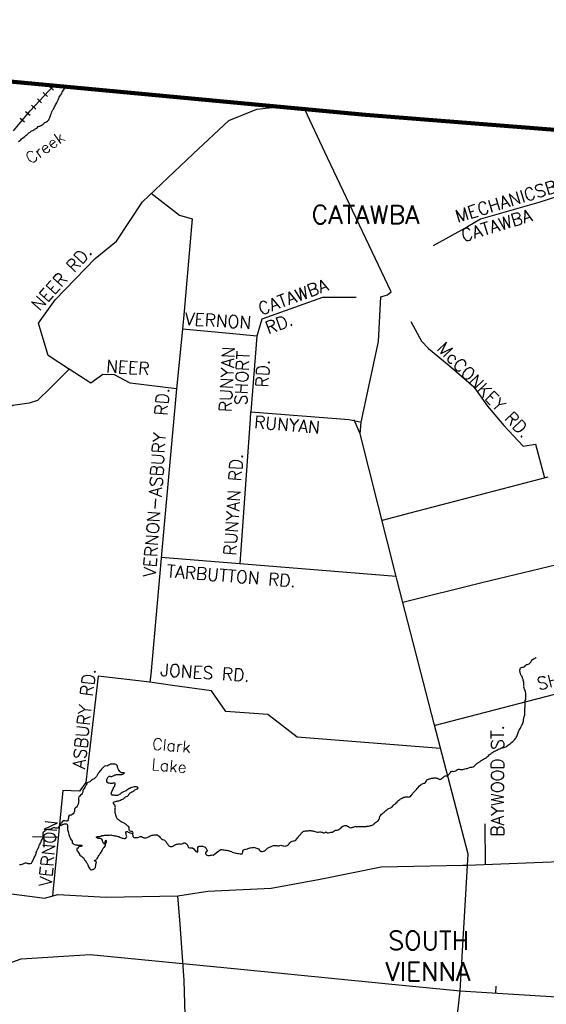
# Model space of a CAD drawing. Header units: feet. Extents: x 1615653 to 1618118, y 708897 to 711917.
# Tile 50 of 183: x 1618096.54 to 1618105.64, y 710531.27 to 710548.28. Entities that reach past the tile are written whole.
import ezdxf
from ezdxf.enums import TextEntityAlignment as Align

# ---------------------------------------------------------------- set-up
doc = ezdxf.new("R2010")
doc.units = ezdxf.units.FT
doc.header["$LTSCALE"] = 20
doc.header["$MEASUREMENT"] = 0
for name, color, linetype in [('17_TRAIN_TRAKS', 254, 'Continuous'), ('24_TOWN_NAMES', 170, 'Continuous'), ('35_INTERSTATE_ROADS', 130, 'Continuous'), ('36_MAJOR_ROADS', 130, 'Continuous'), ('37_MINOR_ROADS', 130, 'Continuous'), ('56_LAKES', 130, 'Continuous'), ('58_MAJOR_WATER', 170, 'Continuous'), ('59_WATER_NAMES', 130, 'Continuous'), ('ROAD-TEXT', 2, 'Continuous')]:
    doc.layers.add(name, color=color, linetype=linetype)
doc.layers.add('30_COUNTY_BORDER', color=6, linetype='Continuous', lineweight=100)
doc.styles.add('ROMANS', font='romans')
doc.styles.get("Standard").update_dxf_attribs({"font": 'simplex.shx'})

msp = doc.modelspace()

# ---------------------------------------------------------------- linework, layer by layer
at = {"layer": '17_TRAIN_TRAKS', "linetype": 'Continuous'}
for points in [[(1618096.43055, 710546.36167), (1618096.7173, 710546.70864), (1618097.12121, 710547.14388)], [(1618097.01728, 710546.95839), (1618096.94398, 710547.02641)], [(1618097.11932, 710547.06834), (1618097.04602, 710547.13636)], [(1618096.91525, 710546.84844), (1618096.84195, 710546.91646)], [(1618096.71578, 710546.62832), (1618096.6387, 710546.69202)], [(1618096.81321, 710546.73849), (1618096.73991, 710546.80651)], [(1618096.62023, 710546.51269), (1618096.54315, 710546.5764)]]:
    msp.add_lwpolyline(points, dxfattribs=at)
at = {"layer": '30_COUNTY_BORDER', "linetype": 'Continuous'}
for points in [[(1618085.02754, 710548.2848), (1618088.08755, 710548.02175), (1618095.56268, 710547.29236), (1618102.51298, 710546.63812)], [(1618085.02754, 710548.2848), (1618088.08755, 710548.02175), (1618095.56268, 710547.29236), (1618102.51298, 710546.63812)], [(1618102.51298, 710546.63812), (1618108.40628, 710546.17319), (1618118.28223, 710545.39754), (1618117.81794, 710543.59862)], [(1618102.51298, 710546.63812), (1618108.40628, 710546.17319), (1618118.28223, 710545.39754), (1618117.81794, 710543.59862)]]:
    msp.add_lwpolyline(points, dxfattribs=at)
at = {"layer": '35_INTERSTATE_ROADS', "linetype": 'Continuous'}
for points in [[(1618101.85742, 710545.89834), (1618101.46242, 710546.73059)], [(1618102.95497, 710543.58441), (1618101.85742, 710545.89834)], [(1618102.89073, 710543.52985), (1618102.95497, 710543.58441)], [(1618102.73515, 710542.7216), (1618102.77731, 710543.49571)], [(1618102.77731, 710543.49571), (1618102.89073, 710543.52985)], [(1618102.43604, 710541.33003), (1618102.73515, 710542.7216)], [(1618102.424, 710541.13022), (1618102.43604, 710541.33003)], [(1618103.04531, 710538.66032), (1618102.424, 710541.13022)], [(1618103.06245, 710538.59541), (1618103.04531, 710538.66032)], [(1618103.69974, 710536.11512), (1618103.06245, 710538.59541)], [(1618104.28793, 710533.86409), (1618103.69974, 710536.11512)], [(1618104.14841, 710531.50162), (1618104.28793, 710533.86409)], [(1618095.23424, 710531.58696), (1618096.55917, 710532.05383)], [(1618096.55917, 710532.05383), (1618097.75362, 710532.13215)], [(1618097.75362, 710532.13215), (1618100.30229, 710531.88092)], [(1618100.30229, 710531.88092), (1618102.85097, 710531.62969)], [(1618102.85097, 710531.62969), (1618104.14841, 710531.50162)], [(1618104.08217, 710530.88816), (1618104.14841, 710531.50162)], [(1618104.14841, 710531.50162), (1618105.90896, 710531.3962)]]:
    msp.add_lwpolyline(points, dxfattribs=at)
at = {"layer": '36_MAJOR_ROADS', "linetype": 'Continuous'}
for points in [[(1618106.62969, 710545.46605), (1618105.97816, 710545.27668), (1618105.5066, 710545.12398), (1618104.50331, 710544.8358), (1618104.27556, 710544.708)], [(1618104.27556, 710544.708), (1618103.68324, 710544.37555)], [(1618102.3498, 710543.48432), (1618101.76883, 710543.48532), (1618100.72074, 710543.10843), (1618100.63573, 710542.81373), (1618100.16379, 710542.85949), (1618099.35262, 710542.93802)], [(1618103.29555, 710543.06796), (1618103.4808, 710542.73031), (1618103.60454, 710542.60262), (1618103.96015, 710542.30927), (1618104.38512, 710541.93904), (1618104.62029, 710541.60385), (1618104.90542, 710541.27468), (1618105.23716, 710540.917), (1618105.45205, 710540.9495), (1618105.61009, 710540.37028)], [(1618099.35262, 710542.93802), (1618099.24761, 710541.90758), (1618099.02388, 710539.43758), (1618098.80016, 710536.96758)], [(1618099.24761, 710541.90758), (1618098.44651, 710542.00203), (1618098.17551, 710542.14614), (1618097.9755, 710542.15416), (1618097.76648, 710542.00581), (1618097.38945, 710542.24839), (1618097.07089, 710541.92027)], [(1618097.07089, 710541.92027), (1618096.84494, 710541.70672), (1618096.69824, 710541.65863), (1618096.4168, 710541.61642), (1618096.31235, 710541.55474), (1618096.13934, 710541.17684), (1618095.52703, 710540.81013), (1618095.18325, 710540.68467)], [(1618105.6671, 710540.37729), (1618103.28018, 710539.75602)], [(1618103.28018, 710539.75602), (1618102.80244, 710539.62972)], [(1618103.04531, 710538.66032), (1618100.55441, 710538.86505), (1618098.98058, 710538.99366)], [(1618103.70265, 710536.08726), (1618106.07385, 710536.70666), (1618107.67157, 710537.12344)], [(1618098.78757, 710536.83654), (1618097.89149, 710536.93978), (1618097.70927, 710535.35865), (1618097.67947, 710535.10142), (1618097.56746, 710534.95206), (1618097.28044, 710534.96309), (1618097.10937, 710533.21046)], [(1618098.80016, 710536.96758), (1618098.78757, 710536.83654)], [(1618103.81077, 710535.68982), (1618101.33269, 710535.88504), (1618100.82774, 710536.27621), (1618100.09768, 710536.33234), (1618099.85266, 710536.68618), (1618099.17714, 710536.78161), (1618098.78757, 710536.83654)], [(1618104.27278, 710533.67618), (1618106.01617, 710533.74185), (1618106.37578, 710533.66211), (1618106.76257, 710533.58024), (1618107.47389, 710533.52286), (1618108.75266, 710534.02026), (1618109.15791, 710534.13774), (1618109.62002, 710534.2544), (1618110.34582, 710534.37217), (1618111.40614, 710534.07178), (1618111.45606, 710534.07051)], [(1618085.46041, 710532.78893), (1618085.61089, 710532.82889), (1618086.10131, 710532.53716), (1618086.22795, 710532.52227), (1618087.53959, 710532.6927), (1618090.04331, 710532.81335), (1618090.30683, 710532.82602), (1618091.59087, 710532.90981), (1618092.78419, 710533.09354), (1618093.79468, 710533.26046), (1618094.34518, 710533.2841), (1618095.68852, 710533.27008), (1618096.83721, 710533.12077), (1618096.96766, 710533.10257), (1618097.19339, 710533.16792), (1618098.03312, 710533.11905), (1618099.27061, 710533.14678), (1618099.78741, 710533.22748), (1618100.88391, 710533.27777), (1618101.73142, 710533.43471), (1618102.78286, 710533.64483), (1618104.19361, 710533.67531)], [(1618104.19361, 710533.67531), (1618104.27278, 710533.67618)], [(1618097.10937, 710533.21046), (1618097.10142, 710533.13174)]]:
    msp.add_lwpolyline(points, dxfattribs=at)
at = {"layer": '37_MINOR_ROADS', "linetype": 'Continuous'}
for points in [[(1618099.53435, 710545.96943), (1618100.14827, 710546.54479), (1618100.63662, 710546.73703), (1618101.00176, 710546.77651)], [(1618097.84048, 710544.16065), (1618098.20804, 710544.45873), (1618098.66034, 710545.13537), (1618099.53435, 710545.96943)], [(1618098.80756, 710545.28817), (1618099.29667, 710544.90716), (1618099.51613, 710544.84598), (1618099.37915, 710543.24701)], [(1618097.39965, 710542.24192), (1618097.0271, 710542.47961), (1618096.85966, 710543.03848), (1618097.14871, 710543.44139), (1618097.84048, 710544.16065)], [(1618099.37915, 710543.24701), (1618099.35262, 710542.93802)], [(1618100.63573, 710542.81373), (1618100.53397, 710541.51001)], [(1618100.34465, 710538.88229), (1618100.52562, 710541.38791)], [(1618100.52562, 710541.38791), (1618100.53397, 710541.51001), (1618102.23044, 710541.37485), (1618102.43604, 710541.33003)], [(1618102.424, 710541.13022), (1618102.31942, 710541.36762)], [(1618106.92919, 710539.13414), (1618106.39825, 710539.00527), (1618104.52682, 710538.55094)], [(1618104.52682, 710538.55094), (1618103.161, 710538.21186)], [(1618104.58976, 710533.68812), (1618104.58158, 710534.38956)], [(1618097.20117, 710534.15096), (1618096.75651, 710534.16512)], [(1618096.95105, 710534.15892), (1618096.95057, 710533.98286)], [(1618099.30768, 710532.6573), (1618099.27061, 710533.14678)], [(1618099.41701, 710530.22027), (1618099.44622, 710530.70686), (1618099.39868, 710531.08933), (1618099.38121, 710531.68108), (1618099.30768, 710532.6573)], [(1618104.76801, 710531.46708), (1618104.77368, 710531.58267)]]:
    msp.add_lwpolyline(points, dxfattribs=at)
at = {"layer": '56_LAKES', "linetype": 'Continuous'}
for points in [[(1618098.11893, 710534.9138), (1618098.12228, 710534.93175), (1618098.12858, 710534.9477), (1618098.13793, 710534.96555), (1618098.14718, 710534.9804), (1618098.15248, 710534.99435), (1618098.16608, 710535.02615), (1618098.17838, 710535.04095), (1618098.18268, 710535.0579), (1618098.18698, 710535.07185), (1618098.19123, 710535.0868), (1618098.17828, 710535.09105), (1618098.16128, 710535.09135), (1618098.14823, 710535.0896), (1618098.13413, 710535.08585), (1618098.12108, 710535.0851), (1618098.10508, 710535.0874), (1618098.09013, 710535.09065), (1618098.07208, 710535.089), (1618098.05903, 710535.0902), (1618098.05128, 710535.1034), (1618098.04458, 710535.12055), (1618098.04188, 710535.1376), (1618098.04418, 710535.1536), (1618098.04948, 710535.16855), (1618098.05888, 710535.1884), (1618098.07013, 710535.20325), (1618098.08433, 710535.21), (1618098.09838, 710535.21375), (1618098.11433, 710535.20945), (1618098.12833, 710535.2072), (1618098.14243, 710535.21195), (1618098.16268, 710535.2226), (1618098.18093, 710535.2333), (1618098.19803, 710535.238), (1618098.21213, 710535.24075), (1618098.22618, 710535.2435), (1618098.24018, 710535.24225), (1618098.26923, 710535.2417), (1618098.28728, 710535.24035), (1618098.30328, 710535.2401), (1618098.31738, 710535.24485), (1618098.33158, 710535.2546), (1618098.34588, 710535.26735), (1618098.32888, 710535.26965), (1618098.30983, 710535.268), (1618098.29383, 710535.2713), (1618098.28098, 710535.28155), (1618098.26623, 710535.29585), (1618098.25748, 710535.30905), (1618098.24373, 710535.3263), (1618098.23898, 710535.33945), (1618098.23423, 710535.35255), (1618098.22643, 710535.3657), (1618098.22673, 710535.38075), (1618098.22203, 710535.39685), (1618098.20528, 710535.4122), (1618098.18833, 710535.4185), (1618098.17133, 710535.4198), (1618098.15633, 710535.4201), (1618098.14333, 710535.42135), (1618098.12528, 710535.42165), (1618098.10318, 710535.41805), (1618098.08698, 710535.41035), (1618098.07178, 710535.4006), (1618098.05458, 710535.3909), (1618098.04148, 710535.3881), (1618098.02748, 710535.38935), (1618098.00843, 710535.3867), (1618097.99428, 710535.37995), (1618097.97788, 710535.3622), (1618097.96763, 710535.3494), (1618097.95228, 710535.3316), (1618097.93593, 710535.3139), (1618097.92258, 710535.2971), (1618097.91133, 710535.2843), (1618097.90108, 710535.27145), (1618097.88973, 710535.2546), (1618097.88348, 710535.2417), (1618097.87723, 710535.2278), (1618097.86483, 710535.20595), (1618097.85253, 710535.19315), (1618097.83723, 710535.1784), (1618097.82098, 710535.1657), (1618097.80783, 710535.1589), (1618097.79168, 710535.1512), (1618097.77543, 710535.14145), (1618097.76018, 710535.1277), (1618097.74593, 710535.11695), (1618097.73078, 710535.1092), (1618097.71468, 710535.1055), (1618097.70048, 710535.09675), (1618097.69418, 710535.0818), (1618097.68583, 710535.06295), (1618097.67638, 710535.03905), (1618097.66093, 710535.0163), (1618097.64963, 710535.00145), (1618097.63313, 710534.9767), (1618097.62988, 710534.96275), (1618097.62763, 710534.94875), (1618097.62318, 710534.9268)], [(1618097.62318, 710534.9268), (1618097.61693, 710534.9119), (1618097.60358, 710534.8941), (1618097.58828, 710534.88135), (1618097.57303, 710534.8686), (1618097.56073, 710534.8528), (1618097.55538, 710534.83485), (1618097.55508, 710534.81785), (1618097.55568, 710534.7978), (1618097.55538, 710534.77975), (1618097.55508, 710534.76375), (1618097.55178, 710534.74775), (1618097.54753, 710534.7348), (1618097.54023, 710534.7189), (1618097.53498, 710534.706), (1618097.52873, 710534.69305), (1618097.51543, 710534.6793), (1618097.50318, 710534.6665), (1618097.49093, 710534.65265), (1618097.48358, 710534.63675), (1618097.48233, 710534.62175), (1618097.48108, 710534.60775), (1618097.47978, 710534.59275), (1618097.47248, 710534.57685), (1618097.46013, 710534.56005), (1618097.44588, 710534.5473), (1618097.43273, 710534.5395), (1618097.40368, 710534.54005), (1618097.38948, 710534.5303), (1618097.38218, 710534.5154), (1618097.37788, 710534.50045), (1618097.37763, 710534.4874), (1618097.37533, 710534.4704), (1618097.37208, 710534.45645), (1618097.36478, 710534.44255), (1618097.35163, 710534.4358), (1618097.33663, 710534.43705), (1618097.31863, 710534.4394), (1618097.30463, 710534.43965), (1618097.29158, 710534.43785), (1618097.28518, 710534.43797)], [(1618098.48688, 710534.21975), (1618098.49613, 710534.2326), (1618098.49338, 710534.2467), (1618098.47958, 710534.25795), (1618098.46348, 710534.25625), (1618098.44653, 710534.26055), (1618098.43373, 710534.2728), (1618098.42903, 710534.28995), (1618098.42933, 710534.30495), (1618098.42758, 710534.32), (1618098.41983, 710534.3342), (1618098.40808, 710534.34745), (1618098.39433, 710534.3627), (1618098.38148, 710534.37295), (1618098.36663, 710534.38325), (1618098.35083, 710534.39455), (1618098.33198, 710534.4039), (1618098.31703, 710534.4092), (1618098.30113, 710534.4155), (1618098.28823, 710534.42275), (1618098.27438, 710534.43405), (1618098.25858, 710534.44535), (1618098.24373, 710534.45565), (1618098.22793, 710534.46895), (1618098.22018, 710534.4821), (1618098.20853, 710534.50135), (1618098.20188, 710534.5235), (1618098.19813, 710534.5366), (1618098.19538, 710534.5497), (1618098.19263, 710534.56375), (1618098.18893, 710534.58085), (1618098.18818, 710534.5939), (1618098.18743, 710534.60795), (1618098.18673, 710534.624), (1618098.18798, 710534.637), (1618098.18828, 710534.655), (1618098.18958, 710534.67005), (1618098.18888, 710534.68605), (1618098.18423, 710534.7052), (1618098.17138, 710534.71645), (1618098.16363, 710534.7306), (1618098.15688, 710534.74475), (1618098.16018, 710534.76075), (1618098.17438, 710534.7705), (1618098.19153, 710534.7752), (1618098.20463, 710534.77895), (1618098.21968, 710534.7817), (1618098.23373, 710534.78345), (1618098.24983, 710534.78715), (1618098.26803, 710534.79485), (1618098.28113, 710534.7996), (1618098.29833, 710534.8073), (1618098.31448, 710534.81505), (1618098.32758, 710534.8198), (1618098.33888, 710534.83265), (1618098.35208, 710534.8444), (1618098.36628, 710534.8532), (1618098.38148, 710534.8619), (1618098.39758, 710534.86665), (1618098.41183, 710534.8784), (1618098.42413, 710534.8922), (1618098.43038, 710534.9051), (1618098.44468, 710534.9219), (1618098.45893, 710534.93165), (1618098.47718, 710534.94435), (1618098.49028, 710534.9481), (1618098.51053, 710534.95875), (1618098.52783, 710534.9735), (1618098.54093, 710534.97925), (1618098.55608, 710534.986), (1618098.56928, 710534.99375), (1618098.58153, 710535.00755), (1618098.57178, 710535.0228), (1618098.55788, 710535.02905), (1618098.53588, 710535.02945), (1618098.51678, 710535.0268), (1618098.49768, 710535.0231), (1618098.47448, 710535.01655), (1618098.45838, 710535.0118), (1618098.43918, 710535.00215), (1618098.42198, 710534.99245), (1618098.40668, 710534.9797), (1618098.38843, 710534.968), (1618098.37523, 710534.9592), (1618098.35808, 710534.9515), (1618098.34093, 710534.9458), (1618098.32178, 710534.93815), (1618098.30453, 710534.92745), (1618098.28828, 710534.9167), (1618098.27203, 710534.904), (1618098.25483, 710534.8953), (1618098.24258, 710534.8825), (1618098.22848, 710534.87775), (1618098.21143, 710534.87705), (1618098.19543, 710534.87835), (1618098.17943, 710534.8806), (1618098.16143, 710534.88295), (1618098.14543, 710534.88525), (1618098.13243, 710534.8865), (1618098.12168, 710534.8997), (1618098.11893, 710534.9138)], [(1618097.23786, 710534.36678), (1618097.25408, 710534.3614), (1618097.26733, 710534.3742), (1618097.28048, 710534.38095), (1618097.29563, 710534.3857), (1618097.30968, 710534.38845), (1618097.32673, 710534.38815), (1618097.34173, 710534.38785), (1618097.35468, 710534.3826), (1618097.36128, 710534.36145), (1618097.36303, 710534.3464), (1618097.36478, 710534.33335), (1618097.36453, 710534.3203), (1618097.36433, 710534.3073), (1618097.36498, 710534.29025), (1618097.36768, 710534.27415), (1618097.37433, 710534.254), (1618097.38183, 710534.2258), (1618097.38648, 710534.2067), (1618097.39218, 710534.18755), (1618097.39788, 710534.1714), (1618097.40748, 710534.1482), (1618097.41318, 710534.13205), (1618097.42588, 710534.1138), (1618097.43873, 710534.10455), (1618097.44148, 710534.09045), (1618097.44318, 710534.0744), (1618097.44488, 710534.05935), (1618097.45768, 710534.0461), (1618097.47158, 710534.03885), (1618097.48443, 710534.02955), (1618097.50338, 710534.0252), (1618097.52138, 710534.0239), (1618097.53743, 710534.0226), (1618097.55043, 710534.02235), (1618097.56648, 710534.02305), (1618097.58048, 710534.0208), (1618097.59343, 710534.01855), (1618097.60743, 710534.0173), (1618097.60818, 710534.0033), (1618097.59408, 710533.99955), (1618097.57903, 710533.9968), (1618097.56498, 710533.99605), (1618097.55073, 710533.9853), (1618097.53943, 710533.97045), (1618097.52628, 710533.9617), (1618097.52198, 710533.94575), (1618097.52568, 710533.93065), (1618097.53543, 710533.9144), (1618097.54413, 710533.89925), (1618097.55683, 710533.87995), (1618097.56753, 710533.86275), (1618097.57728, 710533.84855), (1618097.59108, 710533.83625), (1618097.60393, 710533.828), (1618097.61783, 710533.81975), (1618097.63063, 710533.8075), (1618097.64543, 710533.7942), (1618097.65213, 710533.77905), (1618097.65888, 710533.7649), (1618097.67173, 710533.75465), (1618097.67948, 710533.73945), (1618097.68623, 710533.7253), (1618097.69498, 710533.71215), (1618097.70568, 710533.6939), (1618097.71438, 710533.6777), (1618097.72013, 710533.6616), (1618097.72783, 710533.6454), (1618097.73758, 710533.6312), (1618097.75128, 710533.6119), (1618097.76303, 710533.59665), (1618097.77798, 710533.5924), (1618097.79213, 710533.59915), (1618097.80523, 710533.6049), (1618097.82028, 710533.60665), (1618097.83558, 710533.6214), (1618097.84488, 710533.63425), (1618097.84808, 710533.64725), (1618097.84943, 710533.66625), (1618097.85068, 710533.67925), (1618097.85398, 710533.6932), (1618097.85928, 710533.70915), (1618097.86358, 710533.7251), (1618097.85073, 710533.73535), (1618097.83383, 710533.74165), (1618097.82703, 710533.7548), (1618097.84123, 710533.7636), (1618097.85528, 710533.76435), (1618097.86553, 710533.77715), (1618097.87483, 710533.79205), (1618097.88618, 710533.80985), (1618097.89443, 710533.82275), (1618097.90373, 710533.8396), (1618097.91308, 710533.85545), (1618097.92333, 710533.8693), (1618097.93363, 710533.88315), (1618097.94588, 710533.89795), (1618097.95318, 710533.91185), (1618097.95843, 710533.92575), (1618097.96673, 710533.93965), (1618097.97198, 710533.9526)], [(1618097.26093, 710534.40735), (1618097.27563, 710534.42245), (1618097.28518, 710534.43797), (1618097.28488, 710534.4377)], [(1618097.97198, 710533.9526), (1618097.97728, 710533.9705), (1618097.99048, 710533.9803), (1618098.00458, 710533.98305), (1618098.01598, 710534.0029), (1618098.01833, 710534.02285), (1618098.02058, 710534.03585), (1618098.02488, 710534.0508), (1618098.02818, 710534.0668), (1618098.03448, 710534.0827), (1618098.03573, 710534.0957), (1618098.01873, 710534.099), (1618098.01033, 710534.0781), (1618098.00908, 710534.0651), (1618098.00883, 710534.0511), (1618098.00258, 710534.0372), (1618097.98973, 710534.04845), (1618097.98098, 710534.06165), (1618097.97328, 710534.0778), (1618097.96948, 710534.0909), (1618097.96478, 710534.107), (1618097.95803, 710534.12215), (1618097.94318, 710534.13145), (1618097.92723, 710534.13475), (1618097.90818, 710534.1351), (1618097.89413, 710534.13335), (1618097.88023, 710534.1406), (1618097.86643, 710534.1519), (1618097.86263, 710534.16495), (1618097.87878, 710534.1707), (1618097.89278, 710534.16945), (1618097.90878, 710534.16715), (1618097.92188, 710534.1709), (1618097.93698, 710534.17565), (1618097.95423, 710534.18635), (1618097.97028, 710534.18905), (1618097.98933, 710534.1887), (1618098.00438, 710534.19045), (1618098.02348, 710534.1931), (1618098.03853, 710534.19285), (1618098.05253, 710534.1936), (1618098.06853, 710534.1923), (1618098.08863, 710534.19395), (1618098.10973, 710534.19655), (1618098.12468, 710534.19325), (1618098.14363, 710534.1879), (1618098.16258, 710534.18455), (1618098.18163, 710534.1832), (1618098.19858, 710534.1799), (1618098.21553, 710534.1746), (1618098.23148, 710534.1713), (1618098.24748, 710534.169), (1618098.26533, 710534.15865), (1618098.28023, 710534.15235), (1618098.29308, 710534.1441), (1618098.30813, 710534.14285), (1618098.32608, 710534.1405), (1618098.34308, 710534.1382), (1618098.35808, 710534.13495), (1618098.37218, 710534.1397), (1618098.38048, 710534.15555), (1618098.38573, 710534.1685), (1618098.38098, 710534.1836), (1618098.37533, 710534.20175), (1618098.37458, 710534.2168), (1618098.36883, 710534.2309), (1618098.37218, 710534.2489), (1618098.38538, 710534.25765), (1618098.39833, 710534.25545), (1618098.41218, 710534.24515), (1618098.42813, 710534.23985), (1618098.48688, 710534.21975), (1618098.47783, 710534.2189)]]:
    msp.add_lwpolyline(points, dxfattribs=at)
at = {"layer": '58_MAJOR_WATER', "linetype": 'Continuous'}
for points in [[(1618096.51808, 710546.178), (1618096.53708, 710546.19505), (1618096.55413, 710546.2111), (1618096.56913, 710546.2241), (1618096.58413, 710546.23615), (1618096.62518, 710546.2672), (1618096.64818, 710546.28725), (1618096.66618, 710546.3033), (1618096.68418, 710546.31835), (1618096.69923, 710546.33335), (1618096.71623, 710546.3434), (1618096.72923, 710546.3534), (1618096.74223, 710546.36145), (1618096.76323, 710546.37245), (1618096.77823, 710546.38245), (1618096.79428, 710546.3915), (1618096.80928, 710546.4005), (1618096.82428, 710546.41255), (1618096.84128, 710546.42455), (1618096.85828, 710546.4366), (1618096.87328, 710546.4446), (1618096.88628, 710546.4476), (1618096.90733, 710546.45365), (1618096.92733, 710546.46665), (1618096.94433, 710546.4807), (1618096.95933, 710546.49675), (1618096.97333, 710546.50575), (1618096.98638, 710546.51375), (1618097.00138, 710546.5208), (1618097.01438, 710546.5288), (1618097.02638, 710546.54185), (1618097.03738, 710546.55585), (1618097.04838, 710546.5699), (1618097.05543, 710546.59195), (1618097.06143, 710546.611), (1618097.06943, 710546.62905), (1618097.07443, 710546.64405), (1618097.07848, 710546.6581), (1618097.08348, 710546.67115), (1618097.09348, 710546.6912), (1618097.10348, 710546.71325), (1618097.10948, 710546.7273), (1618097.11853, 710546.7403), (1618097.14053, 710546.7764), (1618097.14853, 710546.79345), (1618097.15753, 710546.8115), (1618097.16758, 710546.8305), (1618097.17558, 710546.84555), (1618097.18558, 710546.8636), (1618097.18958, 710546.87765), (1618097.19963, 710546.8977), (1618097.20663, 710546.91475), (1618097.21363, 710546.93075), (1618097.22063, 710546.9468), (1618097.22763, 710546.96185), (1618097.24068, 710546.9809), (1618097.25068, 710546.9949), (1618097.26468, 710547.021), (1618097.27168, 710547.034), (1618097.33417, 710547.12346), (1618097.33578, 710547.14025), (1618097.33578, 710547.14125)], [(1618105.27578, 710536.52215), (1618105.28603, 710536.536), (1618105.28538, 710536.55605), (1618105.28573, 710536.5751), (1618105.28598, 710536.5881), (1618105.28733, 710536.6091), (1618105.28658, 710536.62215), (1618105.28683, 710536.63615), (1618105.28508, 710536.6492), (1618105.28038, 710536.66735), (1618105.27663, 710536.6804), (1618105.26793, 710536.6976), (1618105.26118, 710536.71375), (1618105.25643, 710536.72685), (1618105.25278, 710536.74595), (1618105.25303, 710536.75995), (1618105.25228, 710536.775), (1618105.25158, 710536.79205), (1618105.25183, 710536.80505), (1618105.25008, 710536.81915), (1618105.24738, 710536.8372), (1618105.24368, 710536.8523), (1618105.23898, 710536.8694), (1618105.23618, 710536.8825), (1618105.23243, 710536.89555), (1618105.22968, 710536.90865), (1618105.22593, 710536.92375), (1618105.21518, 710536.93795), (1618105.20343, 710536.95215), (1618105.19568, 710536.96635), (1618105.19103, 710536.98545), (1618105.18928, 710536.9995), (1618105.18448, 710537.0126), (1618105.18273, 710537.02665), (1618105.18208, 710537.0467), (1618105.18438, 710537.0637), (1618105.19273, 710537.0826), (1618105.20688, 710537.09035), (1618105.22398, 710537.09605), (1618105.23703, 710537.09685), (1618105.25308, 710537.10055), (1618105.26718, 710537.1063), (1618105.28148, 710537.1231), (1618105.29878, 710537.13985), (1618105.31188, 710537.1436), (1618105.32493, 710537.1464), (1618105.34303, 710537.1521), (1618105.36033, 710537.1698), (1618105.36858, 710537.1837), (1618105.37483, 710537.1976), (1618105.38608, 710537.21245), (1618105.40038, 710537.2282), (1618105.41353, 710537.235), (1618105.42673, 710537.2458), (1618105.44488, 710537.2545), (1618105.46003, 710537.26425), (1618105.46103, 710537.2642)], [(1618105.25248, 710536.22405), (1618105.25673, 710536.239), (1618105.26208, 710536.25695), (1618105.26633, 710536.2719), (1618105.26768, 710536.2899), (1618105.26818, 710536.31995), (1618105.26843, 710536.33295), (1618105.26668, 710536.346), (1618105.26793, 710536.36005), (1618105.26718, 710536.37605), (1618105.26853, 710536.39405), (1618105.27083, 710536.41105), (1618105.27303, 710536.42405), (1618105.27328, 710536.43705), (1618105.27253, 710536.4501), (1618105.27278, 710536.4641), (1618105.27203, 710536.48015), (1618105.27033, 710536.4952), (1618105.27258, 710536.5092), (1618105.27578, 710536.52215)], [(1618103.75843, 710535.1763), (1618103.77328, 710535.16705), (1618103.78718, 710535.1608), (1618103.80013, 710535.15755), (1618103.81418, 710535.1593), (1618103.82938, 710535.17205), (1618103.84563, 710535.1858), (1618103.85988, 710535.1976), (1618103.87608, 710535.2103), (1618103.89523, 710535.219), (1618103.90823, 710535.21775), (1618103.92223, 710535.21855), (1618103.93828, 710535.22125), (1618103.98128, 710535.2766), (1618103.99558, 710535.2924), (1618104.00968, 710535.29815), (1618104.02368, 710535.2969), (1618104.03663, 710535.29365), (1618104.05668, 710535.2973), (1618104.07283, 710535.30505), (1618104.08603, 710535.31585), (1618104.10523, 710535.32855), (1618104.11833, 710535.3323), (1618104.13233, 710535.33205), (1618104.14828, 710535.3298), (1618104.16623, 710535.32645), (1618104.18023, 710535.3252), (1618104.19423, 710535.32695), (1618104.21433, 710535.33265), (1618104.23048, 710535.33835), (1618104.25153, 710535.343), (1618104.27263, 710535.34765), (1618104.29783, 710535.3572), (1618104.31188, 710535.361), (1618104.32698, 710535.36675), (1618104.33998, 710535.3655), (1618104.35403, 710535.36925), (1618104.37218, 710535.37595), (1618104.38938, 710535.38665), (1618104.40358, 710535.39845), (1618104.41988, 710535.4152), (1618104.44023, 710535.43385), (1618104.45543, 710535.4446), (1618104.47463, 710535.4553), (1618104.49478, 710535.46395), (1618104.51208, 710535.4807), (1618104.53333, 710535.49435), (1618104.55053, 710535.50505), (1618104.57173, 710535.5157), (1618104.58883, 710535.52245), (1618104.60508, 710535.53615), (1618104.62233, 710535.5499), (1618104.64063, 710535.5666), (1618104.65288, 710535.5794), (1618104.67108, 710535.5901), (1618104.68228, 710535.60295), (1618104.69648, 710535.6137), (1618104.71573, 710535.6284), (1618104.73193, 710535.63915), (1618104.74508, 710535.6459), (1618104.75918, 710535.6507), (1618104.77838, 710535.66235), (1618104.79348, 710535.6691), (1618104.81163, 710535.6778), (1618104.83683, 710535.6864), (1618104.85403, 710535.6971), (1618104.86913, 710535.70285), (1618104.88918, 710535.7055), (1618104.90718, 710535.7072), (1618104.92233, 710535.71395), (1618104.93648, 710535.7217), (1618104.95368, 710535.73345), (1618104.96988, 710535.74415), (1618104.98708, 710535.7559), (1618105.00328, 710535.7676), (1618105.02053, 710535.77935), (1618105.03778, 710535.79305), (1618105.05808, 710535.81175), (1618105.07638, 710535.82645), (1618105.09063, 710535.8412), (1618105.10288, 710535.85505), (1618105.11013, 710535.86795), (1618105.11938, 710535.8818), (1618105.12863, 710535.89665), (1618105.13293, 710535.9126), (1618105.15703, 710535.9763), (1618105.16438, 710535.9942), (1618105.17163, 710536.0081), (1618105.18098, 710536.02695), (1618105.19128, 710536.0438), (1618105.19953, 710536.0587), (1618105.20578, 710536.0716), (1618105.21513, 710536.0925), (1618105.22448, 710536.11135), (1618105.23378, 710536.1282), (1618105.23903, 710536.14315), (1618105.24238, 710536.16115), (1618105.24568, 710536.1781), (1618105.24693, 710536.1921), (1618105.25023, 710536.20905), (1618105.25248, 710536.22405)], [(1618102.34863, 710534.3459), (1618102.36518, 710534.33715), (1618102.38223, 710534.3419), (1618102.39723, 710534.3406), (1618102.41123, 710534.34035), (1618102.42528, 710534.34215), (1618102.44223, 710534.34085), (1618102.45828, 710534.34155), (1618102.47128, 710534.34135), (1618102.48428, 710534.3421), (1618102.49728, 710534.3429), (1618102.51033, 710534.34365), (1618102.52433, 710534.3454), (1618102.53738, 710534.3462), (1618102.55038, 710534.34595), (1618102.56338, 710534.34575), (1618102.58748, 710534.3523), (1618102.60258, 710534.35805), (1618102.61668, 710534.36185), (1618102.63073, 710534.3646), (1618102.64378, 710534.36935), (1618102.65303, 710534.38225), (1618102.66728, 710534.396), (1618102.68458, 710534.41175), (1618102.70278, 710534.42445), (1618102.72098, 710534.43415), (1618102.73513, 710534.4419), (1618102.75058, 710534.46765), (1618102.75483, 710534.4816), (1618102.75608, 710534.49665), (1618102.75833, 710534.5096), (1618102.76563, 710534.5255), (1618102.77688, 710534.54035), (1618102.79213, 710534.5551), (1618102.80538, 710534.5669), (1618102.82153, 710534.5776), (1618102.83583, 710534.5924), (1618102.85108, 710534.60715), (1618102.86528, 710534.61895), (1618102.88053, 710534.6307), (1618102.89568, 710534.64045), (1618102.91598, 710534.6551), (1618102.92903, 710534.6589), (1618102.95118, 710534.6665), (1618102.96433, 710534.6743), (1618102.98158, 710534.69005), (1618102.99793, 710534.70875), (1618103.01113, 710534.72055), (1618103.03043, 710534.73625), (1618103.04468, 710534.74905), (1618103.05893, 710534.7648), (1618103.06818, 710534.77865), (1618103.09058, 710534.8003), (1618103.10478, 710534.8111), (1618103.11898, 710534.82085), (1618103.13308, 710534.8276), (1618103.14623, 710534.8344), (1618103.16238, 710534.84315), (1618103.17648, 710534.8489), (1618103.19053, 710534.85165), (1618103.20758, 710534.85535), (1618103.22063, 710534.85615), (1618103.23358, 710534.8529), (1618103.24658, 710534.8527), (1618103.25953, 710534.85145), (1618103.27358, 710534.8542), (1618103.28878, 710534.86395), (1618103.30403, 710534.87775), (1618103.31738, 710534.89855), (1618103.32668, 710534.9144), (1618103.33593, 710534.92725), (1618103.35218, 710534.943), (1618103.36538, 710534.9538), (1618103.37763, 710534.9666), (1618103.39288, 710534.98235), (1618103.40523, 710534.99915), (1618103.41748, 710535.013), (1618103.44903, 710535.0435), (1618103.46838, 710535.0632), (1618103.48153, 710535.07195), (1618103.49673, 710535.0827), (1618103.51083, 710535.0885), (1618103.52488, 710535.09225), (1618103.53793, 710535.093), (1618103.55308, 710535.10175), (1618103.56138, 710535.11765), (1618103.56558, 710535.1306), (1618103.57388, 710535.1465), (1618103.58703, 710535.15525), (1618103.60013, 710535.16105), (1618103.61523, 710535.1658), (1618103.62928, 710535.16755), (1618103.64333, 710535.1723), (1618103.65643, 710535.1761), (1618103.67048, 710535.17785), (1618103.68353, 710535.18065), (1618103.69658, 710535.1834), (1618103.71158, 710535.18415), (1618103.72653, 710535.1819), (1618103.74348, 710535.1786), (1618103.75843, 710535.1763)], [(1618096.94123, 710534.18375), (1618096.94053, 710534.1998), (1618096.94188, 710534.2198), (1618096.94418, 710534.2368), (1618096.95048, 710534.2507), (1618096.96788, 710534.2704), (1618096.98308, 710534.28015), (1618097.00018, 710534.28485), (1618097.01328, 710534.28865), (1618097.03043, 710534.29435), (1618097.05053, 710534.29695), (1618097.06958, 710534.29865), (1618097.08573, 710534.30535), (1618097.10803, 710534.31795), (1618097.12518, 710534.32665), (1618097.13923, 710534.3264), (1618097.15218, 710534.3222), (1618097.16918, 710534.31985), (1618097.18318, 710534.3196), (1618097.19723, 710534.32135), (1618097.21243, 710534.3301), (1618097.22683, 710534.34985), (1618097.23713, 710534.3647), (1618097.24558, 710534.3886), (1618097.25283, 710534.4015), (1618097.26093, 710534.40735)], [(1618098.48688, 710534.21975), (1618098.48863, 710534.2067), (1618098.49033, 710534.19065), (1618098.49398, 710534.16955), (1618098.50073, 710534.1564), (1618098.51368, 710534.15215), (1618098.54573, 710534.15055), (1618098.56273, 710534.15125), (1618098.57578, 710534.152), (1618098.59293, 710534.1577), (1618098.60813, 710534.16645), (1618098.62118, 710534.1692), (1618098.63923, 710534.1679), (1618098.65708, 710534.15955), (1618098.67198, 710534.15125), (1618098.68888, 710534.14595), (1618098.70693, 710534.1446), (1618098.71998, 710534.1464), (1618098.73813, 710534.15205), (1618098.75328, 710534.1598), (1618098.77253, 710534.17145), (1618098.79178, 710534.18215), (1618098.80588, 710534.1869), (1618098.82803, 710534.1925), (1618098.84513, 710534.1952), (1618098.86018, 710534.19795), (1618098.87323, 710534.1987), (1618098.89428, 710534.1993), (1618098.91128, 710534.198), (1618098.92908, 710534.18465), (1618098.94588, 710534.17335), (1618098.95963, 710534.15705), (1618098.97343, 710534.14375), (1618098.98918, 710534.12945), (1618099.00403, 710534.12015), (1618099.02493, 710534.1128), (1618099.04083, 710534.1065), (1618099.05453, 710534.0872), (1618099.06733, 710534.07595), (1618099.07413, 710534.0628), (1618099.08973, 710534.04045), (1618099.10338, 710534.02015), (1618099.11623, 710534.0099), (1618099.13608, 710533.99955), (1618099.15808, 710533.99815), (1618099.17408, 710533.99685), (1618099.18923, 710534.0016), (1618099.20248, 710534.01535), (1618099.21573, 710534.02715), (1618099.23288, 710534.03385), (1618099.24798, 710534.0376), (1618099.26103, 710534.03835), (1618099.28013, 710534.041), (1618099.30313, 710534.0406), (1618099.31813, 710534.0393), (1618099.33628, 710534.045), (1618099.35343, 710534.0517), (1618099.37163, 710534.0594), (1618099.38668, 710534.0611), (1618099.39963, 710534.05585), (1618099.41743, 710534.0445), (1618099.43123, 710534.03225), (1618099.43598, 710534.01815), (1618099.43968, 710534.00005), (1618099.45338, 710533.98175), (1618099.47228, 710533.9744), (1618099.48923, 710533.9721), (1618099.50933, 710533.9737), (1618099.52433, 710533.97245), (1618099.54413, 710533.95905), (1618099.55878, 710533.93975), (1618099.56753, 710533.92555), (1618099.58128, 710533.9103), (1618099.60918, 710533.90175), (1618099.61553, 710533.9187), (1618099.61688, 710533.9387), (1618099.61718, 710533.9537), (1618099.61763, 710533.97975), (1618099.62693, 710533.9946), (1618099.64513, 710534.0043), (1618099.66718, 710534.0029), (1618099.68018, 710534.00165), (1618099.69318, 710534.00045), (1618099.71213, 710533.9971), (1618099.72703, 710533.9908), (1618099.73993, 710533.98355), (1618099.75378, 710533.9723), (1618099.76053, 710533.95815), (1618099.76928, 710533.94495), (1618099.77803, 710533.93075), (1618099.77678, 710533.91675), (1618099.75953, 710533.90405), (1618099.74923, 710533.8892), (1618099.74693, 710533.8732), (1618099.75668, 710533.859), (1618099.77253, 710533.8487), (1618099.78748, 710533.8444), (1618099.80043, 710533.84015), (1618099.81943, 710533.83985), (1618099.83658, 710533.84455), (1618099.85173, 710533.85025)], [(1618099.85173, 710533.85025), (1618099.86478, 710533.85205), (1618099.87773, 710533.8498), (1618099.97723, 710533.9211), (1618099.99458, 710533.93585), (1618100.01073, 710533.94255), (1618100.02878, 710533.94325), (1618100.04978, 710533.94085), (1618100.07178, 710533.94045), (1618100.09173, 710533.93605), (1618100.11073, 710533.9327), (1618100.13168, 710533.92935), (1618100.14468, 710533.9271), (1618100.15868, 710533.92485), (1618100.17558, 710533.9175), (1618100.19448, 710533.91015), (1618100.21133, 710533.90185), (1618100.23023, 710533.8945), (1618100.25618, 710533.887), (1618100.27213, 710533.8827), (1618100.28508, 710533.88045), (1618100.30708, 710533.87605), (1618100.32203, 710533.87375), (1618100.34698, 710533.8683), (1618100.36603, 710533.86795), (1618100.37913, 710533.87275), (1618100.38738, 710533.8856), (1618100.39168, 710533.90055), (1618100.39493, 710533.91455), (1618100.40533, 710533.9334), (1618100.41853, 710533.94315), (1618100.43968, 710533.9498), (1618100.45273, 710533.95055), (1618100.47088, 710533.95725), (1618100.48403, 710533.964), (1618100.50013, 710533.9687), (1618100.51323, 710533.9735), (1618100.52733, 710533.97525), (1618100.55048, 710533.98085), (1618100.57553, 710533.9824), (1618100.58958, 710533.98315), (1618100.61248, 710533.9757), (1618100.62933, 710533.9664), (1618100.64528, 710533.9611), (1618100.66418, 710533.9547), (1618100.67393, 710533.9395), (1618100.68973, 710533.9272), (1618100.70263, 710533.91895), (1618100.71748, 710533.90965), (1618100.73248, 710533.9084), (1618100.75063, 710533.91405), (1618100.76783, 710533.9228), (1618100.78308, 710533.9355), (1618100.80038, 710533.95025), (1618100.82173, 710533.9659), (1618100.84198, 710533.97755), (1618100.85508, 710533.9833), (1618100.86933, 710533.99405), (1618100.89158, 710534.0047), (1618100.90868, 710534.0094), (1618100.92478, 710534.0121), (1618100.94783, 710534.0147), (1618100.96788, 710534.01535), (1618100.98088, 710534.0121), (1618100.99688, 710534.0108), (1618101.01793, 710534.0104), (1618101.03098, 710534.0142), (1618101.04913, 710534.01885), (1618101.06908, 710534.0155), (1618101.08903, 710534.0091), (1618101.10198, 710534.00585), (1618101.12398, 710534.00345), (1618101.14008, 710534.0072), (1618101.15828, 710534.01485), (1618101.17748, 710534.02455), (1618101.19583, 710534.04225), (1618101.20718, 710534.05905), (1618101.22553, 710534.07675), (1618101.24478, 710534.08845), (1618101.26793, 710534.09405), (1618101.28198, 710534.0948), (1618101.29508, 710534.09855), (1618101.31028, 710534.1083), (1618101.34108, 710534.1498), (1618101.35238, 710534.16365), (1618101.37178, 710534.18435), (1618101.38503, 710534.1971), (1618101.39828, 710534.2089), (1618101.40978, 710534.23275), (1618101.42608, 710534.24745), (1618101.44238, 710534.2622), (1618101.45643, 710534.26395), (1618101.47453, 710534.2676), (1618101.48753, 710534.2654), (1618101.50153, 710534.26515), (1618101.52158, 710534.26675), (1618101.53973, 710534.27145), (1618101.55278, 710534.2722), (1618101.56678, 710534.27295), (1618101.58173, 710534.2687), (1618101.59573, 710534.2674)], [(1618101.59573, 710534.2674), (1618101.61173, 710534.26315), (1618101.62568, 710534.25985), (1618101.63963, 710534.2566), (1618101.66058, 710534.2502), (1618101.67853, 710534.2459), (1618101.69353, 710534.2456), (1618101.71663, 710534.2482), (1618101.73568, 710534.24885), (1618101.75168, 710534.24655), (1618101.76763, 710534.24325), (1618101.78148, 710534.234), (1618101.79948, 710534.23165), (1618101.81468, 710534.2404), (1618101.82788, 710534.2492), (1618101.84473, 710534.24085), (1618101.85863, 710534.2336), (1618101.87468, 710534.2333), (1618101.89678, 710534.2379), (1618101.91493, 710534.2426), (1618101.93003, 710534.2463), (1618101.94608, 710534.24705), (1618101.96333, 710534.26075), (1618101.98058, 710534.27245), (1618101.99468, 710534.2772), (1618102.00878, 710534.27995), (1618102.02583, 710534.28165), (1618102.03993, 710534.2854), (1618102.05818, 710534.2961), (1618102.07543, 710534.3088), (1618102.09173, 710534.32255), (1618102.10698, 710534.3343), (1618102.12223, 710534.346), (1618102.13943, 710534.35675), (1618102.15553, 710534.36045), (1618102.17058, 710534.36115), (1618102.18558, 710534.3589), (1618102.20343, 710534.34955), (1618102.21738, 710534.3443), (1618102.22613, 710534.3301), (1618102.24103, 710534.3238), (1618102.25603, 710534.32255), (1618102.26913, 710534.3253), (1618102.28218, 710534.3271), (1618102.29523, 710534.32985), (1618102.30833, 710534.3326), (1618102.34863, 710534.3459)], [(1618096.53328, 710533.68515), (1618096.54933, 710533.6869), (1618096.56233, 710533.68665), (1618096.59563, 710533.69805), (1618096.61683, 710533.7067), (1618096.63698, 710533.71235), (1618096.64998, 710533.7131), (1618096.66293, 710533.70685), (1618096.67688, 710533.7036), (1618096.69788, 710533.7012), (1618096.71093, 710533.70195), (1618096.72398, 710533.70375), (1618096.73813, 710533.7115), (1618096.75153, 710533.7303), (1618096.76193, 710533.75115), (1618096.77238, 710533.776), (1618096.77868, 710533.7899), (1618096.78903, 710533.80775), (1618096.79728, 710533.82165), (1618096.80458, 710533.83855), (1618096.81288, 710533.8524), (1618096.81513, 710533.8654), (1618096.81838, 710533.87835), (1618096.82263, 710533.8913), (1618096.83098, 710533.9112), (1618096.83838, 710533.9321), (1618096.84468, 710533.946), (1618096.85193, 710533.9609), (1618096.85918, 710533.9738), (1618096.86758, 710533.9937), (1618096.87493, 710534.0116), (1618096.88123, 710534.0265), (1618096.88853, 710534.0424), (1618096.89688, 710534.0623), (1618096.90623, 710534.08015), (1618096.91463, 710534.10005), (1618096.92503, 710534.1199), (1618096.93643, 710534.14275), (1618096.94473, 710534.1556), (1618096.94798, 710534.1706), (1618096.94123, 710534.18375)]]:
    msp.add_lwpolyline(points, dxfattribs=at)

# ---------------------------------------------------------------- texts
at = {"layer": '24_TOWN_NAMES', "linetype": 'Continuous'}
for s, p in [('CATAWBA', (1618101.58057, 710544.7565)), ('SOUTH', (1618102.90618, 710532.21289)), ('VIENNA', (1618102.85457, 710531.67762))]:
    msp.add_text(s, height=0.32, dxfattribs=at).set_placement(p)
at = {"layer": '59_WATER_NAMES', "linetype": 'Continuous'}
for s, rotation, p in [('Creek', 35, (1618096.72501, 710545.78069)), ('Clark', 355, (1618098.81989, 710535.67343)), ('Lake', 355, (1618098.80689, 710535.31888))]:
    msp.add_text(s, height=0.2, rotation=rotation, dxfattribs=at).set_placement(p)
at = {"layer": 'ROAD-TEXT', "style": 'ROMANS'}
for s, rotation, p in [('MECHANICSBURG-', 17.109357, (1618104.10343, 710544.77618)), ('CATAWBA', 17.109357, (1618104.20632, 710544.44194)), ('NEER RD.', 47.864392, (1618096.87613, 710543.23674)), ('CATAWBA', 20.268165, (1618100.70789, 710543.17531)), ('VERNON', 356.499173, (1618099.38461, 710543.01245)), ('RD.', 20.268165, (1618100.82904, 710542.84725)), ('RUNYAN', 86.958253, (1618100.1965, 710541.49829)), ('SHORT', 86.958253, (1618100.462, 710541.61922)), ('McCONKEY RD.', 314.140725, (1618103.73364, 710542.58926)), ('NEER', 356.335033, (1618098.02361, 710542.19252)), ('RD.', 86.958253, (1618100.83083, 710541.92634)), ('VERNON-ASBURY  RD.', 85.845516, (1618098.88422, 710538.65036)), ('RUNYAN', 354.848375, (1618100.5796, 710541.2302)), ('RUNYAN RD.', 86.152901, (1618100.27759, 710539.01891)), ('TARBUTTON RD.', 355.429596, (1618099.06771, 710538.65312)), ('JONES RD.', 356.29157, (1618098.96222, 710536.9442)), ('SHOREY RD.', 14.147136, (1618105.50897, 710536.69495)), ('ASBURY RD.', 83.744866, (1618097.66006, 710535.33212)), ('VERNON', 84.512196, (1618097.0827, 710533.30139))]:
    msp.add_text(s, height=0.216, rotation=rotation, dxfattribs=at).set_placement(p)
at = {"layer": 'ROAD-TEXT'}
msp.add_text('BAYWOOD ST.', height=0.216, rotation=90, dxfattribs=at).set_placement((1618104.90243, 710536.09514), align=Align.RIGHT)

doc.saveas('drawing.dxf')
